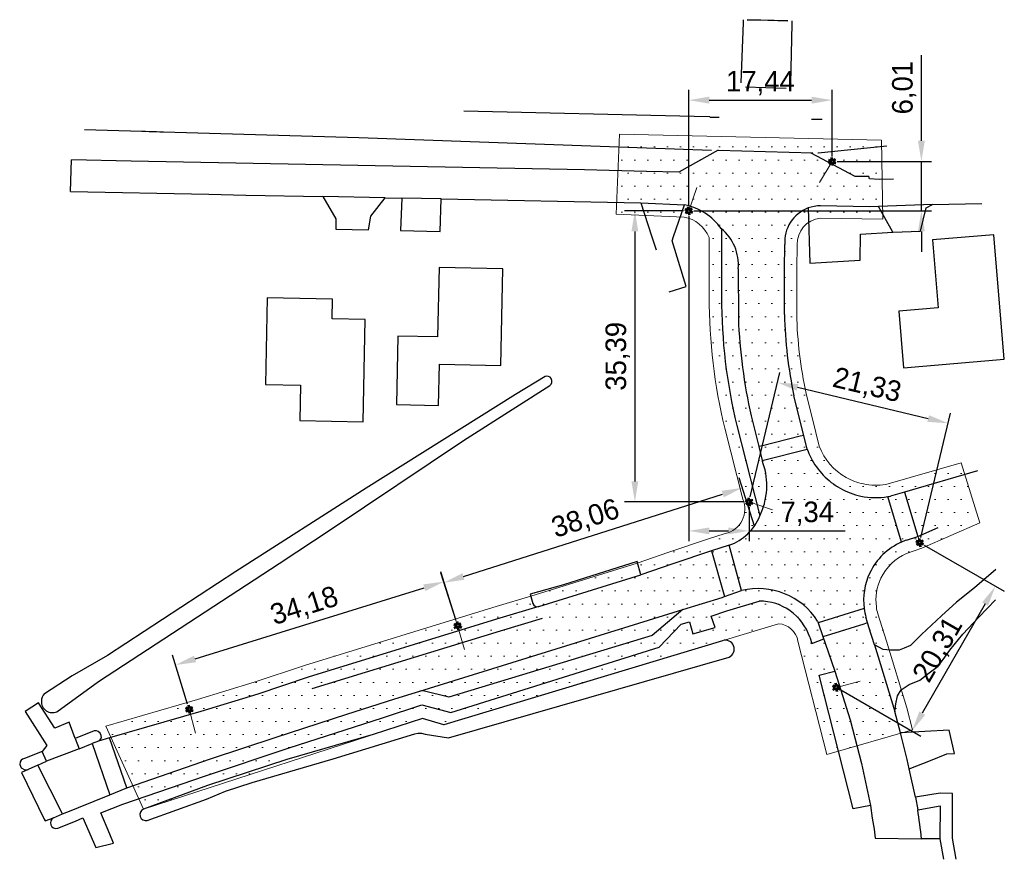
# Model space of a CAD drawing. Extents: x 239327 to 240741, y 526715 to 527664.
# Tile 2 of 5: x 239442 to 239561, y 527046 to 527148. Entities that reach past the tile are written whole.
import ezdxf

# ---------------------------------------------------------------- set-up
doc = ezdxf.new("R2010")
doc.units = 0
doc.header["$PDMODE"] = 32
doc.header["$PDSIZE"] = 1
for name, color, linetype in [('1A', 12, 'Continuous'), ('2', 5, 'Continuous'), ('8', 6, 'Continuous')]:
    doc.layers.add(name, color=color, linetype=linetype)
doc.layers.add('Level 4', color=7, linetype='Continuous', lineweight=0)
doc.layers.add('Maatvoering', color=7, linetype='Continuous', lineweight=0)
doc.dimstyles.new('ISO-25', dxfattribs={"dimtxt": 2.5, "dimasz": 2.5, "dimexe": 1.25, "dimexo": 0.625, "dimtad": 1, "dimtxsty": 'Standard', "dimcen": 2.5, "dimadec": 0, "dimazin": 0, "dimtfac": 1, "dimtmove": 0, "dimatfit": 3, "dimfxl": 1, "dimarcsym": 0})

# ---------------------------------------------------------------- blocks, each defined once
blk = doc.blocks.new('Q21_62')
at = {"layer": 'Level 4', "color": 1, "linetype": 'Continuous', "lineweight": 53, "ltscale": 2}
for p, q in [((-0.433, 0.251), (-0.216, 0.125)), ((0, 0.251), (0, 0.501)), ((0.217, 0.125), (0.433, 0.251)), ((-0.433, -0.249), (-0.216, -0.125)), ((0, -0.249), (0, -0.499)), ((0.217, -0.125), (0.433, -0.249))]:
    blk.add_line(p, q, dxfattribs=at)
blk.add_circle((0.000167, 0.0005), 0.25, dxfattribs=at)
blk = doc.blocks.new('*D14')
at = {"layer": 'Defpoints', "color": 0, "transparency": 16777216}
for p in [(239540.45, 527138.24), (239540.45, 527130.78), (239523, 527124.79)]:
    blk.add_point(p, dxfattribs=at)
at = {"layer": 'Maatvoering', "color": 0, "lineweight": -2, "transparency": 16777216}
for p, q in [((239523, 527125.42), (239523, 527139.49)), ((239540.45, 527131.41), (239540.45, 527139.49)), ((239525.5, 527138.24), (239537.95, 527138.24))]:
    blk.add_line(p, q, dxfattribs=at)
at = {"layer": 'Maatvoering', "color": 0, "transparency": 16777216}
for points in [[(239525.5, 527138.66), (239525.5, 527137.82), (239523, 527138.24)], [(239537.95, 527138.66), (239537.95, 527137.82), (239540.45, 527138.24)]]:
    blk.add_solid(points, dxfattribs=at)
at = {"layer": 'Maatvoering', "color": 0, "transparency": 16777216, "insert": (239531.72, 527140.32), "char_height": 2.5, "attachment_point": 5}
blk.add_mtext('17,44', dxfattribs=at)
blk = doc.blocks.new('*D15')
at = {"layer": 'Defpoints', "color": 0, "transparency": 16777216}
for p in [(239540.43, 527130.8), (239551.29, 527130.8), (239523, 527124.79)]:
    blk.add_point(p, dxfattribs=at)
at = {"layer": 'Maatvoering', "color": 0, "lineweight": -2, "transparency": 16777216}
for p, q in [((239551.29, 527133.3), (239551.29, 527143.72)), ((239541.06, 527130.8), (239552.54, 527130.8)), ((239551.29, 527124.79), (239551.29, 527130.8)), ((239523.63, 527124.79), (239552.54, 527124.79)), ((239551.29, 527122.29), (239551.29, 527119.79))]:
    blk.add_line(p, q, dxfattribs=at)
at = {"layer": 'Maatvoering', "color": 0, "transparency": 16777216}
for points in [[(239550.88, 527133.3), (239551.71, 527133.3), (239551.29, 527130.8)], [(239550.88, 527122.29), (239551.71, 527122.29), (239551.29, 527124.79)]]:
    blk.add_solid(points, dxfattribs=at)
at = {"layer": 'Maatvoering', "color": 0, "transparency": 16777216, "insert": (239549.21, 527139.76), "char_height": 2.5, "attachment_point": 5, "rotation": 90}
blk.add_mtext('6,01', dxfattribs=at)
blk = doc.blocks.new('*D16')
at = {"layer": 'Defpoints', "color": 0, "transparency": 16777216}
for p in [(239523, 527124.79), (239530.34, 527089.4), (239530.34, 527085.88)]:
    blk.add_point(p, dxfattribs=at)
at = {"layer": 'Maatvoering', "color": 0, "lineweight": -2, "transparency": 16777216}
for p, q in [((239523, 527124.17), (239523, 527084.63)), ((239530.34, 527088.77), (239530.34, 527084.63)), ((239525.5, 527085.88), (239527.84, 527085.88)), ((239530.34, 527085.88), (239542.01, 527085.88))]:
    blk.add_line(p, q, dxfattribs=at)
at = {"layer": 'Maatvoering', "color": 0, "transparency": 16777216}
for points in [[(239525.5, 527086.29), (239525.5, 527085.46), (239523, 527085.88)], [(239527.84, 527086.29), (239527.84, 527085.46), (239530.34, 527085.88)]]:
    blk.add_solid(points, dxfattribs=at)
at = {"layer": 'Maatvoering', "color": 0, "transparency": 16777216, "insert": (239537.42, 527087.96), "char_height": 2.5, "attachment_point": 5}
blk.add_mtext('7,34', dxfattribs=at)
blk = doc.blocks.new('*D17')
at = {"layer": 'Defpoints', "color": 0, "transparency": 16777216}
for p in [(239523, 527124.79), (239516.46, 527089.4), (239530.34, 527089.4)]:
    blk.add_point(p, dxfattribs=at)
at = {"layer": 'Maatvoering', "color": 0, "lineweight": -2, "transparency": 16777216}
for p, q in [((239522.38, 527124.79), (239515.21, 527124.79)), ((239516.46, 527122.29), (239516.46, 527091.9)), ((239529.72, 527089.4), (239515.21, 527089.4))]:
    blk.add_line(p, q, dxfattribs=at)
at = {"layer": 'Maatvoering', "color": 0, "transparency": 16777216}
for points in [[(239516.04, 527122.29), (239516.87, 527122.29), (239516.46, 527124.79)], [(239516.04, 527091.9), (239516.87, 527091.9), (239516.46, 527089.4)]]:
    blk.add_solid(points, dxfattribs=at)
at = {"layer": 'Maatvoering', "color": 0, "transparency": 16777216, "insert": (239514.37, 527107.1), "char_height": 2.5, "attachment_point": 5, "rotation": 90}
blk.add_mtext('35,39', dxfattribs=at)
blk = doc.blocks.new('*D18')
at = {"layer": 'Defpoints', "color": 0, "transparency": 16777216}
for p in [(239493.24, 527079.71), (239494.91, 527074.34), (239462.27, 527064.2)]:
    blk.add_point(p, dxfattribs=at)
at = {"layer": 'Maatvoering', "color": 0, "lineweight": -2, "transparency": 16777216}
for p, q in [((239494.72, 527074.94), (239492.87, 527080.91)), ((239462.99, 527070.31), (239490.85, 527078.97)), ((239462.08, 527064.8), (239460.23, 527070.76))]:
    blk.add_line(p, q, dxfattribs=at)
at = {"layer": 'Maatvoering', "color": 0, "transparency": 16777216}
for points in [[(239490.73, 527079.37), (239490.97, 527078.57), (239493.24, 527079.71)], [(239462.86, 527070.71), (239463.11, 527069.91), (239460.6, 527069.57)]]:
    blk.add_solid(points, dxfattribs=at)
at = {"layer": 'Maatvoering', "color": 0, "transparency": 16777216, "insert": (239476.3, 527076.63), "char_height": 2.5, "attachment_point": 5, "rotation": 17.2664}
blk.add_mtext('34,18', dxfattribs=at)
blk = doc.blocks.new('*D19')
at = {"layer": 'Defpoints', "color": 0, "transparency": 16777216}
for p in [(239529.52, 527091.11), (239531.18, 527085.88), (239494.91, 527074.34)]:
    blk.add_point(p, dxfattribs=at)
at = {"layer": 'Maatvoering', "color": 0, "lineweight": -2, "transparency": 16777216}
for p, q in [((239530.99, 527086.47), (239529.14, 527092.31)), ((239495.62, 527080.34), (239527.13, 527090.36)), ((239494.72, 527074.94), (239492.86, 527080.77))]:
    blk.add_line(p, q, dxfattribs=at)
at = {"layer": 'Maatvoering', "color": 0, "transparency": 16777216}
for points in [[(239527.01, 527090.75), (239527.26, 527089.96), (239529.52, 527091.11)], [(239495.5, 527080.74), (239495.75, 527079.94), (239493.24, 527079.58)]]:
    blk.add_solid(points, dxfattribs=at)
at = {"layer": 'Maatvoering', "color": 0, "transparency": 16777216, "insert": (239510.49, 527087.25), "char_height": 2.5, "attachment_point": 5, "rotation": 17.6364}
blk.add_mtext('38,06', dxfattribs=at)
blk = doc.blocks.new('*D20')
at = {"layer": 'Defpoints', "color": 0, "transparency": 16777216}
for p in [(239554.55, 527098.96), (239530.34, 527089.4), (239551.09, 527084.45)]:
    blk.add_point(p, dxfattribs=at)
at = {"layer": 'Maatvoering', "color": 0, "lineweight": -2, "transparency": 16777216}
for p, q in [((239530.49, 527090.01), (239534.09, 527105.12)), ((239536.23, 527103.33), (239552.12, 527099.54)), ((239551.24, 527085.06), (239554.84, 527100.17))]:
    blk.add_line(p, q, dxfattribs=at)
at = {"layer": 'Maatvoering', "color": 0, "transparency": 16777216}
for points in [[(239536.33, 527103.73), (239536.13, 527102.92), (239533.8, 527103.91)], [(239552.22, 527099.94), (239552.02, 527099.13), (239554.55, 527098.96)]]:
    blk.add_solid(points, dxfattribs=at)
at = {"layer": 'Maatvoering', "color": 0, "transparency": 16777216, "insert": (239544.66, 527103.46), "char_height": 2.5, "attachment_point": 5, "rotation": 346.5914}
blk.add_mtext('21,33', dxfattribs=at)
blk = doc.blocks.new('*D21')
at = {"layer": 'Defpoints', "color": 0, "transparency": 16777216}
for p in [(239551.09, 527084.45), (239540.95, 527066.86), (239550.15, 527061.56)]:
    blk.add_point(p, dxfattribs=at)
at = {"layer": 'Maatvoering', "color": 0, "lineweight": -2, "transparency": 16777216}
for p, q in [((239551.63, 527084.14), (239561.37, 527078.53)), ((239559.04, 527076.99), (239551.4, 527063.72)), ((239541.49, 527066.54), (239551.23, 527060.93))]:
    blk.add_line(p, q, dxfattribs=at)
at = {"layer": 'Maatvoering', "color": 0, "transparency": 16777216}
for points in [[(239558.68, 527077.19), (239559.4, 527076.78), (239560.29, 527079.15)], [(239551.04, 527063.93), (239551.76, 527063.51), (239550.15, 527061.56)]]:
    blk.add_solid(points, dxfattribs=at)
at = {"layer": 'Maatvoering', "color": 0, "transparency": 16777216, "insert": (239553.41, 527071.39), "char_height": 2.5, "attachment_point": 5, "rotation": 60.0468}
blk.add_mtext('20,31', dxfattribs=at)

msp = doc.modelspace()

# ---------------------------------------------------------------- hatches: boundary and pattern name
at = {"layer": 'Level 4'}
h = msp.add_hatch(dxfattribs=at)
h.set_pattern_fill('DOTS', color=256)
edge = h.paths.add_edge_path()
edge.add_line((239514.169, 527124.391), (239514.574, 527134.108))
edge.add_line((239514.574, 527134.108), (239546.452, 527133.395))
edge.add_line((239546.452, 527133.395), (239546.618, 527123.787))
edge.add_line((239546.618, 527123.787), (239539.001, 527123.894))
edge.add_arc((239539.355, 527120.744), 3.169, 96.41245, 181.29386)
edge.add_line((239536.187, 527120.673), (239536.168, 527117.69))
edge.add_line((239536.168, 527117.69), (239536.132, 527112.224))
edge.add_arc((239588.251, 527113.503), 52.135, 181.40575, 192.08235)
edge.add_line((239537.271, 527102.59), (239538.456, 527097.858))
edge.add_line((239538.456, 527097.858), (239538.879, 527096.171))
edge.add_arc((239545.765, 527098.775), 7.362, 200.71006, 240.59771)
edge.add_arc((239545.75, 527098.781), 7.36, 240.72077, 258.1421)
edge.add_arc((239545.732, 527098.749), 7.325, 258.22871, 279.6002)
edge.add_line((239546.954, 527091.526), (239556.14, 527094.163))
edge.add_line((239556.14, 527094.163), (239558.401, 527086.847))
edge.add_line((239558.401, 527086.847), (239551.328, 527083.771))
edge.add_line((239551.328, 527083.771), (239549.49, 527083.147))
edge.add_arc((239552.002, 527077.44), 6.234, 113.75607, 154.5111)
edge.add_arc((239552.004, 527077.441), 6.236, 154.5259, 187.48911)
edge.add_arc((239551.974, 527077.44), 6.206, 187.51292, 195.5244)
edge.add_line((239545.994, 527075.779), (239547.033, 527072.465))
edge.add_line((239547.033, 527072.465), (239549.512, 527064.38))
edge.add_line((239549.512, 527064.38), (239550.198, 527061.698))
edge.add_line((239550.198, 527061.698), (239539.783, 527058.688))
edge.add_line((239539.783, 527058.688), (239536.287, 527072.491))
edge.add_arc((239533.77, 527072.029), 2.56, 10.40647, 86.68312)
edge.add_line((239533.918, 527074.584), (239493.243, 527062.301))
edge.add_line((239493.243, 527062.301), (239490.643, 527063.069))
edge.add_line((239490.643, 527063.069), (239456.707, 527052.045))
edge.add_line((239456.707, 527052.045), (239452.15, 527062.157))
edge.add_line((239452.15, 527062.157), (239463.277, 527065.364))
edge.add_line((239463.277, 527065.364), (239470.156, 527067.482))
edge.add_line((239470.156, 527067.482), (239476.273, 527069.52))
edge.add_line((239476.273, 527069.52), (239499.206, 527076.566))
edge.add_line((239499.206, 527076.566), (239504.332, 527078.111))
edge.add_line((239504.332, 527078.111), (239516.737, 527081.954))
edge.add_line((239516.737, 527081.954), (239520.602, 527083.275))
edge.add_line((239520.602, 527083.275), (239525.284, 527084.877))
edge.add_line((239525.284, 527084.877), (239527.44, 527085.563))
edge.add_arc((239526.786, 527088.532), 3.04, 282.41604, 383.37985)
edge.add_line((239529.577, 527089.738), (239527.375, 527098.36))
edge.add_arc((239593.673, 527114.261), 68.178, 179.95099, 193.48785, ccw=False)
edge.add_line((239525.495, 527114.32), (239525.487, 527117.431))
edge.add_line((239525.487, 527117.431), (239525.476, 527121.556))
edge.add_arc((239521.66, 527119.978), 4.129, 22.47758, 79.04524)
edge.add_line((239522.445, 527124.032), (239514.169, 527124.391))

# ---------------------------------------------------------------- linework, layer by layer
at = {"layer": '1A'}
for p, q in [((239560.093, 527121.874), (239552.632, 527121.242)), ((239561.375, 527106.747), (239560.093, 527121.874)), ((239552.632, 527121.242), (239553.333, 527112.974)), ((239492.645, 527117.909), (239492.471, 527109.465)), ((239500.385, 527117.749), (239492.645, 527117.909)), ((239500.143, 527105.989), (239500.385, 527117.749)), ((239471.754, 527114.209), (239471.552, 527103.686)), ((239479.705, 527114.057), (239471.754, 527114.209)), ((239479.658, 527111.644), (239479.705, 527114.057)), ((239553.333, 527112.974), (239548.553, 527112.569)), ((239548.553, 527112.569), (239549.134, 527105.71)), ((239483.669, 527111.565), (239479.658, 527111.644)), ((239483.426, 527099.154), (239483.669, 527111.565)), ((239487.646, 527109.565), (239487.473, 527101.224)), ((239492.471, 527109.465), (239487.646, 527109.565)), ((239492.599, 527101.118), (239492.704, 527106.144)), ((239492.704, 527106.144), (239500.143, 527105.989)), ((239549.134, 527105.71), (239561.375, 527106.747)), ((239471.552, 527103.686), (239475.804, 527103.606)), ((239475.804, 527103.606), (239475.72, 527099.307)), ((239487.473, 527101.224), (239492.599, 527101.118)), ((239475.72, 527099.307), (239483.426, 527099.154))]:
    msp.add_line(p, q, dxfattribs=at)
at = {"layer": '2'}
for p, q in [((239495.663, 527136.956), (239523.685, 527136.307)), ((239523.685, 527136.307), (239525.57, 527136.263)), ((239525.588, 527136.182), (239526.69, 527136.182)), ((239537.919, 527135.911), (239539.114, 527135.917)), ((239539.114, 527135.917), (239539.215, 527135.919)), ((239449.528, 527134.672), (239456.512, 527134.466)), ((239456.512, 527134.466), (239456.953, 527134.453)), ((239456.953, 527134.453), (239457.393, 527134.44)), ((239457.393, 527134.44), (239457.835, 527134.427)), ((239457.835, 527134.427), (239458.275, 527134.414)), ((239458.275, 527134.414), (239458.716, 527134.401)), ((239458.716, 527134.401), (239459.156, 527134.388)), ((239459.156, 527134.388), (239482.875, 527133.687)), ((239482.875, 527133.687), (239525.775, 527132.172)), ((239538.75, 527131.854), (239547.109, 527132.69)), ((239538.708, 527131.849), (239538.75, 527131.854)), ((239505.564, 527104.658), (239501.944, 527102.465)), ((239501.944, 527102.465), (239483.793, 527091.056)), ((239501.965, 527100.929), (239506.122, 527103.533)), ((239495.639, 527096.874), (239501.965, 527100.929)), ((239479.53, 527086.079), (239495.639, 527096.874)), ((239483.793, 527091.056), (239467.946, 527080.953)), ((239473.208, 527081.914), (239479.53, 527086.079)), ((239451.241, 527067.582), (239473.208, 527081.914)), ((239467.946, 527080.953), (239452.327, 527070.736)), ((239527.105, 527072.526), (239493.243, 527062.301)), ((239452.327, 527070.736), (239448.041, 527068.269)), ((239493.795, 527060.712), (239527.913, 527070.52)), ((239448.041, 527068.269), (239444.682, 527066.089)), ((239446.193, 527063.894), (239451.241, 527067.582)), ((239490.643, 527063.069), (239484.633, 527061.136)), ((239493.243, 527062.301), (239490.643, 527063.069)), ((239484.633, 527061.136), (239474.134, 527058.075)), ((239479.782, 527058.173), (239489.699, 527061.223)), ((239489.699, 527061.223), (239490.067, 527061.291)), ((239490.067, 527061.291), (239490.495, 527061.29)), ((239490.495, 527061.29), (239490.971, 527061.163)), ((239490.971, 527061.163), (239493.795, 527060.712)), ((239474.134, 527058.075), (239464.487, 527054.945)), ((239469.916, 527055.288), (239479.782, 527058.173)), ((239464.487, 527054.945), (239456.707, 527052.045)), ((239466.695, 527054.254), (239469.916, 527055.288)), ((239464.388, 527053.264), (239466.695, 527054.254)), ((239457.168, 527050.688), (239464.388, 527053.264))]:
    msp.add_line(p, q, dxfattribs=at)
for centre, radius, start, end in [((239505.751, 527104.049), 0.638, 32.71879, 107.02258), ((239505.751, 527104.05), 0.636, 305.6472, 32.63117), ((239527.46, 527071.504), 1.083, 294.76161, 109.11671), ((239445.646, 527065.136), 1.356, 135.30698, 177.82137), ((239445.645, 527065.134), 1.355, 177.74213, 293.84129), ((239456.994, 527051.386), 0.719, 113.50032, 284.02698)]:
    msp.add_arc(centre, radius, start, end, dxfattribs=at)
at = {"layer": '8'}
for p, q in [((239529.632, 527148.02), (239529.609, 527147.651)), ((239535.065, 527147.88), (239530.117, 527148.013)), ((239530.117, 527148.013), (239532.639, 527147.945)), ((239532.639, 527147.945), (239535.065, 527147.88)), ((239535.575, 527147.528), (239535.583, 527147.862)), ((239529.609, 527147.651), (239529.348, 527140.403)), ((239535.406, 527140.276), (239535.575, 527147.528)), ((239529.348, 527140.403), (239529.348, 527140.362)), ((239534.869, 527139.661), (239529.919, 527139.812)), ((239535.406, 527140.244), (239535.406, 527140.276)), ((239535.442, 527140.242), (239535.406, 527140.244)), ((239526.586, 527132.158), (239521.812, 527129.504)), ((239526.586, 527132.158), (239538.109, 527131.817)), ((239543.261, 527128.96), (239537.903, 527131.815)), ((239447.837, 527127.147), (239447.94, 527130.967)), ((239455.205, 527130.81), (239447.94, 527130.967)), ((239510.33, 527129.767), (239455.205, 527130.81)), ((239517.863, 527129.585), (239510.33, 527129.767)), ((239521.812, 527129.504), (239517.863, 527129.585)), ((239544.884, 527128.941), (239543.261, 527128.96)), ((239545, 527128.682), (239544.884, 527128.941)), ((239546.158, 527128.613), (239545, 527128.682)), ((239547.92, 527128.628), (239546.158, 527128.613)), ((239447.837, 527127.147), (239464.663, 527126.797)), ((239464.663, 527126.797), (239469.156, 527126.704)), ((239469.156, 527126.704), (239478.513, 527126.52)), ((239478.513, 527126.52), (239480.087, 527123.803)), ((239486.094, 527126.371), (239478.513, 527126.52)), ((239484.345, 527124.13), (239486.094, 527126.371)), ((239486.094, 527126.371), (239488.114, 527126.332)), ((239488.114, 527126.332), (239487.947, 527122.375)), ((239492.909, 527126.238), (239488.114, 527126.332)), ((239492.801, 527122.274), (239492.909, 527126.238)), ((239492.909, 527126.238), (239517.182, 527125.761)), ((239517.182, 527125.761), (239522.51, 527125.53)), ((239517.182, 527125.761), (239518.483, 527121.737)), ((239521.164, 527121.681), (239522.51, 527125.53)), ((239537.546, 527125.131), (239537.716, 527118.419)), ((239544.985, 527125.283), (239539.029, 527125.393)), ((239546.082, 527125.325), (239544.985, 527125.283)), ((239552.631, 527125.574), (239546.082, 527125.325)), ((239547.834, 527122.188), (239546.082, 527125.325)), ((239551.186, 527122.32), (239551.867, 527125.16)), ((239551.867, 527125.16), (239552.631, 527125.574)), ((239552.631, 527125.574), (239558.63, 527125.68)), ((239484.079, 527122.455), (239484.345, 527124.13)), ((239480.087, 527123.803), (239480.087, 527122.539)), ((239480.087, 527122.539), (239484.079, 527122.455)), ((239487.947, 527122.375), (239492.801, 527122.274)), ((239518.483, 527121.737), (239519.027, 527120.056)), ((239520.976, 527121.142), (239521.164, 527121.681)), ((239526.973, 527122.617), (239526.976, 527121.56)), ((239526.976, 527121.56), (239526.987, 527117.434)), ((239543.848, 527118.793), (239543.892, 527121.947)), ((239543.892, 527121.947), (239547.834, 527122.188)), ((239547.834, 527122.188), (239551.186, 527122.32)), ((239522.686, 527115.58), (239520.976, 527121.142)), ((239534.668, 527117.699), (239534.687, 527120.682)), ((239537.716, 527118.419), (239543.848, 527118.793)), ((239526.987, 527117.434), (239526.995, 527114.318)), ((239529.022, 527117.736), (239529.039, 527111.719)), ((239534.632, 527112.187), (239534.668, 527117.699)), ((239520.626, 527114.921), (239522.686, 527115.58)), ((239537.001, 527097.493), (239535.804, 527102.276)), ((239530.58, 527099.845), (239531.524, 527096.122)), ((239528.834, 527098.709), (239531.03, 527090.109)), ((239536.565, 527097.384), (239531.961, 527096.231)), ((239537.001, 527097.493), (239536.565, 527097.384)), ((239537.424, 527095.806), (239537.001, 527097.493)), ((239531.961, 527096.231), (239531.524, 527096.122)), ((239531.524, 527096.122), (239531.952, 527094.436)), ((239531.952, 527094.436), (239537.424, 527095.806)), ((239531.952, 527094.436), (239531.987, 527094.298)), ((239558.112, 527093.168), (239549.255, 527090.601)), ((239549.255, 527090.601), (239547.817, 527090.173)), ((239549.255, 527090.601), (239550.869, 527085.198)), ((239531.03, 527090.109), (239531.56, 527088.034)), ((239548.886, 527084.519), (239547.204, 527090.047)), ((239547.676, 527090.14), (239547.534, 527090.109)), ((239547.817, 527090.173), (239547.676, 527090.14)), ((239531.56, 527088.034), (239531.643, 527087.709)), ((239550.869, 527085.198), (239553.326, 527086.275)), ((239549.467, 527084.747), (239550.869, 527085.198)), ((239525.77, 527083.457), (239521.088, 527081.855)), ((239527.934, 527084.146), (239525.77, 527083.457)), ((239525.77, 527083.457), (239527.373, 527077.89)), ((239529.441, 527078.621), (239527.934, 527084.146)), ((239516.731, 527082.141), (239510.338, 527080.144)), ((239517.181, 527080.521), (239516.731, 527082.141)), ((239521.088, 527081.855), (239517.181, 527080.521)), ((239560.332, 527081.196), (239557.739, 527078.97)), ((239504.765, 527076.674), (239517.181, 527080.521)), ((239510.338, 527080.144), (239507.783, 527079.311)), ((239507.783, 527079.311), (239503.724, 527078.188)), ((239527.373, 527077.89), (239529.441, 527078.621)), ((239557.739, 527078.97), (239555.572, 527077.218)), ((239503.724, 527078.188), (239504.046, 527077.033)), ((239522.281, 527076.328), (239527.061, 527077.78)), ((239527.061, 527077.78), (239527.373, 527077.89)), ((239527.633, 527076.153), (239531.571, 527077.338)), ((239558.276, 527075.389), (239560.304, 527077.501)), ((239490.322, 527066.404), (239522.281, 527076.328)), ((239504.765, 527076.674), (239499.646, 527075.132)), ((239522.281, 527076.328), (239518.55, 527073.178)), ((239525.749, 527075.516), (239527.633, 527076.153)), ((239544.334, 527076.432), (239538.746, 527074.698)), ((239555.572, 527077.218), (239553.724, 527075.535)), ((239499.646, 527075.132), (239476.747, 527068.096)), ((239505.198, 527075.238), (239500.079, 527073.696)), ((239505.198, 527075.238), (239500.079, 527073.696)), ((239526.215, 527074.153), (239525.749, 527075.516)), ((239538.674, 527074.906), (239538.746, 527074.698)), ((239544.752, 527074.73), (239544.549, 527075.377)), ((239553.724, 527075.535), (239551.291, 527073.301)), ((239556.351, 527073.313), (239558.276, 527075.389)), ((239500.087, 527073.699), (239477.188, 527066.663)), ((239519.421, 527071.734), (239522.085, 527074.54)), ((239522.085, 527074.54), (239523.093, 527074.822)), ((239523.093, 527074.822), (239523.522, 527073.378)), ((239523.522, 527073.378), (239526.215, 527074.153)), ((239538.746, 527074.698), (239539.326, 527073.032)), ((239539.756, 527073.166), (239544.322, 527074.596)), ((239544.322, 527074.596), (239544.752, 527074.73)), ((239544.923, 527074.182), (239544.752, 527074.73)), ((239545.601, 527072.016), (239544.923, 527074.182)), ((239518.55, 527073.178), (239493.825, 527065.656)), ((239537.711, 527072.963), (239537.957, 527072.202)), ((239537.957, 527072.202), (239539.42, 527072.752)), ((239539.326, 527073.032), (239539.756, 527073.166)), ((239539.326, 527073.032), (239539.605, 527072.23)), ((239551.291, 527073.301), (239549.982, 527071.937)), ((239554.732, 527071.374), (239556.351, 527073.313)), ((239494.073, 527063.788), (239519.421, 527071.734)), ((239539.605, 527072.23), (239540.784, 527068.842)), ((239546.654, 527071.474), (239545.601, 527072.016)), ((239545.601, 527072.016), (239548.078, 527063.94)), ((239547.554, 527071.365), (239546.654, 527071.474)), ((239548.591, 527071.392), (239547.554, 527071.365)), ((239549.218, 527071.61), (239548.591, 527071.392)), ((239549.982, 527071.937), (239549.218, 527071.61)), ((239553.95, 527070.226), (239554.732, 527071.374)), ((239553.338, 527069.42), (239553.95, 527070.226)), ((239552.078, 527068.485), (239553.338, 527069.42)), ((239476.747, 527068.096), (239470.597, 527066.048)), ((239538.861, 527068.35), (239540.784, 527068.842)), ((239543.002, 527052.085), (239538.861, 527068.35)), ((239540.784, 527068.842), (239542.632, 527062.901)), ((239549.806, 527067.197), (239551.108, 527067.747)), ((239551.108, 527067.747), (239552.078, 527068.485)), ((239548.398, 527065.834), (239548.822, 527066.566)), ((239548.822, 527066.566), (239549.806, 527067.197)), ((239470.597, 527066.048), (239463.692, 527063.922)), ((239481.444, 527063.58), (239487.278, 527065.474)), ((239487.278, 527065.474), (239490.322, 527066.404)), ((239490.713, 527066.447), (239490.322, 527066.404)), ((239493.825, 527065.656), (239490.713, 527066.447)), ((239548.167, 527064.871), (239548.398, 527065.834)), ((239443.937, 527064.96), (239442.338, 527063.936)), ((239445.922, 527061.899), (239443.937, 527064.96)), ((239485.753, 527063.166), (239490.549, 527064.728)), ((239490.549, 527064.728), (239494.073, 527063.788)), ((239548.078, 527063.94), (239548.167, 527064.871)), ((239442.338, 527063.936), (239444.971, 527059.769)), ((239463.692, 527063.922), (239452.565, 527060.715)), ((239472.853, 527060.817), (239481.444, 527063.58)), ((239474.404, 527059.509), (239485.753, 527063.166)), ((239542.632, 527062.901), (239544.014, 527057.593)), ((239548.745, 527061.327), (239548.078, 527063.94)), ((239447.668, 527062.638), (239445.922, 527061.899)), ((239447.845, 527062.16), (239447.668, 527062.638)), ((239448.416, 527060.621), (239447.845, 527062.16)), ((239450.711, 527061.581), (239448.416, 527060.621)), ((239448.416, 527060.621), (239448.872, 527059.39)), ((239450.997, 527061.583), (239450.711, 527061.581)), ((239451.21, 527061.471), (239450.997, 527061.583)), ((239451.459, 527061.275), (239451.21, 527061.471)), ((239452.565, 527060.715), (239451.233, 527060.331)), ((239451.233, 527060.331), (239451.487, 527060.554)), ((239451.569, 527060.999), (239451.459, 527061.275)), ((239451.487, 527060.554), (239451.589, 527060.704)), ((239451.589, 527060.704), (239451.569, 527060.999)), ((239454.688, 527054.633), (239452.565, 527060.715)), ((239464.877, 527058.163), (239472.853, 527060.817)), ((239554.679, 527061.653), (239548.745, 527061.327)), ((239549.569, 527058.1), (239548.745, 527061.327)), ((239555.337, 527058.833), (239554.679, 527061.653)), ((239444.971, 527059.769), (239444.394, 527059.039)), ((239448.872, 527059.39), (239444.899, 527057.867)), ((239448.872, 527059.39), (239450.454, 527060.021)), ((239451.233, 527060.331), (239450.454, 527060.021)), ((239450.454, 527060.021), (239452.605, 527053.789)), ((239464.232, 527056.111), (239474.404, 527059.509)), ((239442.018, 527058.108), (239441.849, 527057.988)), ((239442.23, 527058.209), (239442.018, 527058.108)), ((239444.394, 527059.039), (239442.23, 527058.209)), ((239444.899, 527057.867), (239444.394, 527059.039)), ((239454.688, 527054.633), (239464.877, 527058.163)), ((239549.818, 527056.952), (239549.569, 527058.1)), ((239552.42, 527057.975), (239554.372, 527058.779)), ((239554.372, 527058.779), (239555.337, 527058.833)), ((239441.711, 527057.798), (239441.659, 527057.475)), ((239441.659, 527057.475), (239441.854, 527057.054)), ((239441.849, 527057.988), (239441.711, 527057.798)), ((239441.854, 527057.054), (239442.283, 527056.832)), ((239442.677, 527056.873), (239441.894, 527056.499)), ((239442.283, 527056.832), (239442.677, 527056.873)), ((239443.884, 527057.413), (239442.677, 527056.873)), ((239443.884, 527057.413), (239444.899, 527057.867)), ((239446.873, 527051.466), (239443.884, 527057.413)), ((239544.014, 527057.593), (239545.088, 527052.509)), ((239549.818, 527056.952), (239552.42, 527057.975)), ((239550.568, 527053.487), (239549.818, 527056.952)), ((239441.894, 527056.499), (239444.636, 527050.847)), ((239454.213, 527052.666), (239464.232, 527056.111)), ((239452.605, 527053.789), (239454.688, 527054.633)), ((239448.795, 527052.245), (239452.605, 527053.789)), ((239550.831, 527053.53), (239550.568, 527053.487)), ((239550.568, 527053.487), (239550.849, 527051.977)), ((239553.578, 527053.98), (239550.831, 527053.53)), ((239555.077, 527053.946), (239553.578, 527053.98)), ((239555.074, 527049.07), (239555.077, 527053.946)), ((239447.911, 527051.887), (239448.795, 527052.245)), ((239451.518, 527051.614), (239454.213, 527052.666)), ((239545.088, 527052.509), (239543.002, 527052.085)), ((239545.088, 527052.509), (239545.316, 527050.962)), ((239551.085, 527052.019), (239553.557, 527052.46)), ((239553.557, 527052.46), (239553.524, 527048.519)), ((239444.741, 527050.631), (239445.759, 527051.014)), ((239445.759, 527051.014), (239446.873, 527051.466)), ((239446.873, 527051.466), (239447.911, 527051.887)), ((239448.438, 527050.602), (239449.35, 527050.976)), ((239449.35, 527050.976), (239450.918, 527047.387)), ((239452.617, 527049.002), (239451.518, 527051.614)), ((239545.316, 527050.962), (239545.537, 527049.637)), ((239550.849, 527051.977), (239551.085, 527052.019)), ((239444.636, 527050.847), (239444.741, 527050.631)), ((239446.284, 527049.72), (239448.438, 527050.602)), ((239453.074, 527047.915), (239452.617, 527049.002)), ((239545.537, 527049.637), (239545.658, 527048.536)), ((239545.658, 527048.536), (239551.306, 527048.446)), ((239553.524, 527048.519), (239553.537, 527048.447)), ((239555.074, 527048.534), (239555.074, 527049.07)), ((239555.507, 527045.967), (239555.074, 527048.534)), ((239450.918, 527047.387), (239453.074, 527047.915)), ((239553.537, 527048.447), (239551.306, 527048.446)), ((239553.537, 527048.447), (239553.996, 527045.953))]:
    msp.add_line(p, q, dxfattribs=at)
for centre, radius, start, end in [((239521.003, 527118.346), 7.34, 35.58094, 78.1541), ((239539.034, 527121.032), 4.361, 109.95061, 184.59847), ((239539.029, 527121.066), 4.328, 89.99906, 110.03893), ((239523.373, 527118.235), 5.671, 354.95262, 50.59184), ((239593.673, 527114.261), 66.678, 179.95099, 193.48785), ((239588.251, 527113.503), 53.635, 181.40575, 192.08235), ((239596.82, 527114.479), 67.837, 182.33136, 192.4576), ((239545.821, 527098.769), 8.904, 199.43415, 206.6121), ((239523.791, 527091.32), 8.72, 13.00058, 19.97361), ((239545.73, 527098.729), 8.805, 206.64602, 240.66394), ((239524.089, 527091.409), 8.41, 351.10946, 12.8628), ((239545.749, 527098.777), 8.855, 240.70679, 258.16115), ((239524.098, 527091.402), 8.4, 333.92428, 351.15031), ((239545.732, 527098.749), 8.825, 258.22871, 279.6002), ((239546.045, 527097.124), 7.171, 279.29904, 281.9822), ((239525.899, 527089.977), 6.176, 289.24305, 338.45661), ((239552.002, 527077.44), 7.735, 113.75702, 154.51303), ((239551.913, 527077.661), 7.496, 109.04043, 113.81232), ((239552.003, 527077.441), 7.735, 154.52502, 187.49444), ((239531.456, 527070.297), 8.565, 32.5605, 103.60362), ((239531.648, 527070.951), 6.388, 18.3651, 90.69206), ((239504.616, 527077.275), 0.619, 202.96395, 283.96971), ((239551.974, 527077.44), 7.706, 187.51292, 195.5244), ((239446.087, 527050.394), 0.702, 117.89874, 286.26789), ((239471.152, 527039.868), 80.612, 6.1091, 8.63994)]:
    msp.add_arc(centre, radius, start, end, dxfattribs=at)
at = {"layer": 'Level 4', "color": 1}
for p, q in [((239540.433, 527130.802), (239538.901, 527128.222)), ((239523.003, 527124.792), (239524.007, 527127.619)), ((239530.341, 527089.399), (239533.187, 527088.449)), ((239551.092, 527084.452), (239550.233, 527087.327)), ((239494.907, 527074.343), (239495.728, 527071.458)), ((239540.952, 527066.856), (239543.86, 527067.592)), ((239462.27, 527064.199), (239463.05, 527061.302))]:
    msp.add_line(p, q, dxfattribs=at)
at = {"layer": 'Level 4'}
msp.add_lwpolyline([(239514.169, 527124.391), (239514.574, 527134.108), (239546.452, 527133.395), (239546.618, 527123.787), (239539.001, 527123.894, 0.3882831), (239536.187, 527120.673), (239536.168, 527117.69), (239536.132, 527112.224, 0.0466192), (239537.271, 527102.59), (239538.456, 527097.858), (239538.879, 527096.171, 0.1758216), (239542.151, 527092.361, 0.0761617), (239544.238, 527091.578, 0.093522), (239546.954, 527091.526), (239556.14, 527094.163), (239558.401, 527086.847), (239551.328, 527083.771), (239549.49, 527083.147, 0.1797258), (239546.374, 527080.123, 0.1448292), (239545.821, 527076.629, 0.0349709), (239545.994, 527075.779), (239547.033, 527072.465), (239549.512, 527064.38), (239550.198, 527061.698), (239539.783, 527058.688), (239536.287, 527072.491, 0.3456784), (239533.918, 527074.584), (239493.243, 527062.301), (239490.643, 527063.069), (239456.707, 527052.045), (239452.15, 527062.157), (239463.277, 527065.364), (239470.156, 527067.482), (239476.273, 527069.52), (239499.206, 527076.566), (239504.332, 527078.111), (239516.737, 527081.954), (239520.602, 527083.275), (239525.284, 527084.877), (239527.44, 527085.563, 0.4714376), (239529.577, 527089.738), (239527.375, 527098.36, -0.0591345), (239525.495, 527114.32), (239525.487, 527117.431), (239525.476, 527121.556, 0.2519605), (239522.445, 527124.032), (239514.169, 527124.391)], format="xyb", dxfattribs=at)

# ---------------------------------------------------------------- block references
at = {"layer": 'Level 4', "color": 1, "linetype": 'Continuous', "lineweight": 53, "ltscale": 2, "rotation": 5.25362}
for p in [(239540.446, 527130.781), (239523.002, 527124.791), (239530.341, 527089.399), (239551.092, 527084.452), (239494.907, 527074.343), (239540.952, 527066.856), (239462.279, 527064.192)]:
    msp.add_blockref('Q21_62', p, dxfattribs=at)

# ---------------------------------------------------------------- dimensions: what is measured, and where the dimension line sits
at = {"layer": 'Maatvoering'}
for base, p2, picture, middle in [((239551.294, 527130.802), (239540.433, 527130.802), '*D15', (239549.21, 527139.76)), ((239516.456, 527089.399), (239530.341, 527089.399), '*D17', (239514.372, 527107.095))]:
    dim = msp.add_linear_dim(base=base, p1=(239523.003, 527124.792), p2=p2, angle=90, dimstyle='ISO-25', dxfattribs=at)
    dim.commit()
    dim.dimension.update_dxf_attribs({"geometry": picture, "text_midpoint": middle})
for base, p1, p2, picture, middle in [((239540.446, 527138.239), (239523.002, 527124.791), (239540.446, 527130.781), '*D14', (239531.724, 527140.322)), ((239530.341, 527085.876), (239523.003, 527124.792), (239530.341, 527089.399), '*D16', (239537.425, 527087.959))]:
    dim = msp.add_linear_dim(base=base, p1=p1, p2=p2, dimstyle='ISO-25', dxfattribs=at)
    dim.commit()
    dim.dimension.update_dxf_attribs({"geometry": picture, "text_midpoint": middle})
for p1, p2, distance, picture, middle in [((239530.341, 527089.399), (239551.092, 527084.452), 14.913, '*D20', (239544.658, 527103.459)), ((239551.092, 527084.452), (239540.952, 527066.856), 10.615, '*D21', (239553.414, 527071.395)), ((239462.27, 527064.199), (239494.907, 527074.343), 5.623, '*D18', (239476.301, 527076.63))]:
    dim = msp.add_aligned_dim(p1=p1, p2=p2, distance=distance, dimstyle='ISO-25', dxfattribs=at)
    dim.commit()
    dim.dimension.update_dxf_attribs({"geometry": picture, "text_midpoint": middle})
dim = msp.add_linear_dim(base=(239529.517, 527091.115), p1=(239494.907, 527074.343), p2=(239531.182, 527085.876), angle=17.6364, dimstyle='ISO-25', dxfattribs=at)
dim.commit()
dim.dimension.update_dxf_attribs({"geometry": '*D19', "text_midpoint": (239511.126, 527085.268), "dimtype": 161})

doc.saveas('drawing.dxf')
